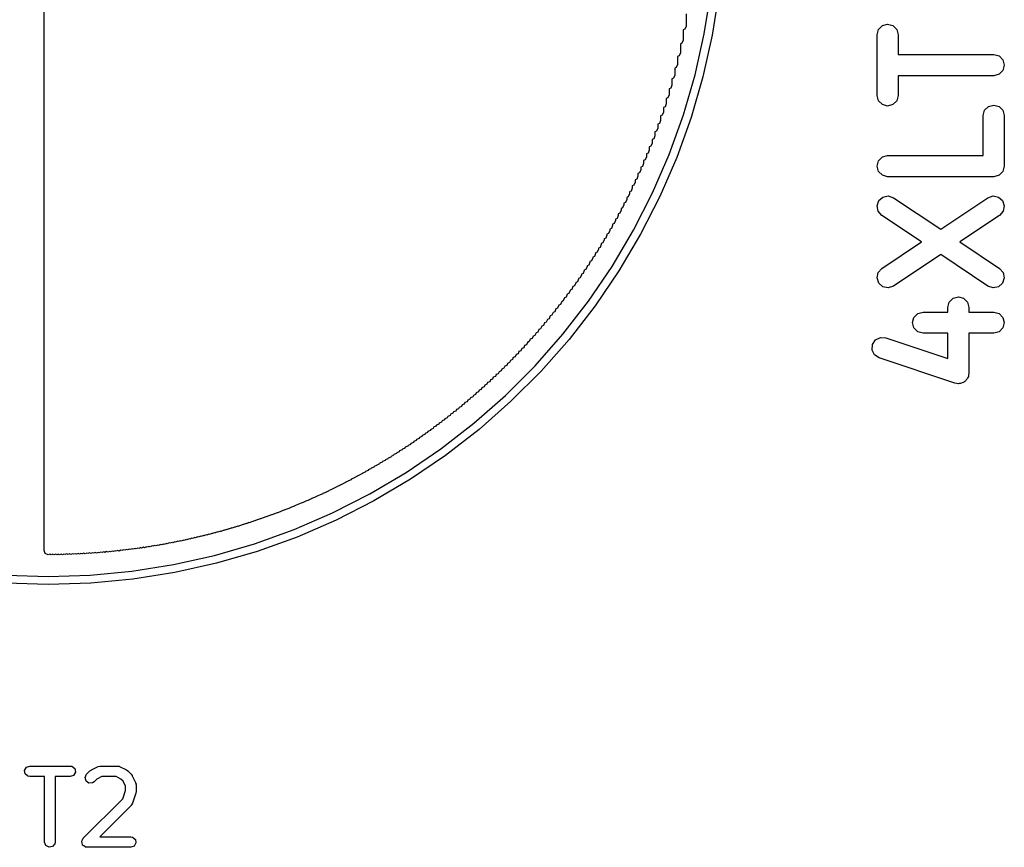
# Model space of a CAD drawing. Extents: x 0.03 to 2.37, y -0.23 to 1.87.
# Tile 11 of 13: x 1.64 to 2.19, y 0.91 to 1.38. Entities that reach past the tile are written whole.
import ezdxf

# ---------------------------------------------------------------- set-up
doc = ezdxf.new("R2010")
doc.units = 0
doc.header["$MEASUREMENT"] = 0
doc.layers.add('BLACK', color=7, linetype='CONTINUOUS')

msp = doc.modelspace()

# ---------------------------------------------------------------- linework, layer by layer
at = {"layer": 'BLACK', "linetype": 'CONTINUOUS'}
for p, q in [((1.65039, 1.07949), (1.65039, 1.79453)), ((2.01801, 1.36733), (2.02167, 1.3904)), ((2.02617, 1.38984), (2.02247, 1.36648)), ((2.00787, 1.37848), (2.00787, 1.37161)), ((2.00787, 1.37161), (2.00718, 1.36994)), ((2.11501, 1.36969), (2.11717, 1.37185)), ((2.11717, 1.37185), (2.12012, 1.37264)), ((2.12012, 1.37264), (2.12307, 1.37185)), ((2.12307, 1.37185), (2.12524, 1.36969)), ((2.00718, 1.36994), (2.0063, 1.36958)), ((2.0063, 1.36958), (2.0063, 1.36378)), ((2.01292, 1.34453), (2.01801, 1.36733)), ((2.02247, 1.36648), (2.01731, 1.34341)), ((2.11422, 1.36674), (2.11501, 1.36969)), ((2.11422, 1.33299), (2.11422, 1.36674)), ((2.12524, 1.36969), (2.12603, 1.36674)), ((2.12603, 1.36674), (2.12603, 1.35577)), ((2.00561, 1.36211), (2.00472, 1.36174)), ((2.00472, 1.36174), (2.00472, 1.35673)), ((2.0063, 1.36378), (2.00561, 1.36211)), ((2.00403, 1.35506), (2.00315, 1.3547)), ((2.00315, 1.3547), (2.00315, 1.35028)), ((2.00472, 1.35673), (2.00403, 1.35506)), ((2.12603, 1.35577), (2.17918, 1.35577)), ((2.17918, 1.35577), (2.18213, 1.35498)), ((2.18213, 1.35498), (2.18429, 1.35282)), ((2.00315, 1.35028), (2.00246, 1.34861)), ((2.18429, 1.35282), (2.18508, 1.34987)), ((2.18508, 1.34987), (2.18429, 1.34691)), ((2.00157, 1.34429), (2.00088, 1.34262)), ((2.00246, 1.34861), (2.00157, 1.34824)), ((2.00157, 1.34824), (2.00157, 1.34429)), ((2.0064, 1.3221), (2.01292, 1.34453)), ((2.01731, 1.34341), (2.01071, 1.3207)), ((2.17918, 1.34396), (2.12603, 1.34396)), ((2.12603, 1.34396), (2.12603, 1.33299)), ((2.18213, 1.34475), (2.17918, 1.34396)), ((2.18429, 1.34691), (2.18213, 1.34475)), ((2, 1.33866), (1.99931, 1.33699)), ((2.00088, 1.34262), (2, 1.34226)), ((2, 1.34226), (2, 1.33866)), ((1.99843, 1.33339), (1.99773, 1.33172)), ((1.99931, 1.33699), (1.99843, 1.33663)), ((1.99843, 1.33663), (1.99843, 1.33339)), ((2.11501, 1.33004), (2.11422, 1.33299)), ((2.12603, 1.33299), (2.12524, 1.33004)), ((1.99685, 1.32839), (1.99616, 1.32672)), ((1.99773, 1.33172), (1.99685, 1.33135)), ((1.99685, 1.33135), (1.99685, 1.32839)), ((2.11717, 1.32788), (2.11501, 1.33004)), ((2.12012, 1.32709), (2.11717, 1.32788)), ((2.12307, 1.32788), (2.12012, 1.32709)), ((2.12524, 1.33004), (2.12307, 1.32788)), ((2.17406, 1.3247), (2.17622, 1.32686)), ((2.17622, 1.32686), (2.17918, 1.32765)), ((2.17918, 1.32765), (2.18213, 1.32686)), ((2.18213, 1.32686), (2.18429, 1.3247)), ((1.99458, 1.32195), (1.9937, 1.32159)), ((1.9937, 1.32159), (1.9937, 1.31906)), ((1.99528, 1.32362), (1.99458, 1.32195)), ((1.99616, 1.32672), (1.99528, 1.32635)), ((1.99528, 1.32635), (1.99528, 1.32362)), ((1.99849, 1.30012), (2.0064, 1.3221)), ((2.17327, 1.32174), (2.17406, 1.3247)), ((2.17327, 1.29953), (2.17327, 1.32174)), ((2.18429, 1.3247), (2.18508, 1.32174)), ((2.18508, 1.32174), (2.18508, 1.29362)), ((1.99301, 1.31738), (1.99213, 1.31702)), ((1.99213, 1.31702), (1.99213, 1.31469)), ((1.9937, 1.31906), (1.99301, 1.31738)), ((2.01071, 1.3207), (2.0027, 1.29845)), ((1.99055, 1.31047), (1.98986, 1.3088)), ((1.99143, 1.31301), (1.99055, 1.31265)), ((1.99055, 1.31265), (1.99055, 1.31047)), ((1.99213, 1.31469), (1.99143, 1.31301)), ((1.98898, 1.30642), (1.98828, 1.30475)), ((1.98986, 1.3088), (1.98898, 1.30844)), ((1.98898, 1.30844), (1.98898, 1.30642)), ((1.98671, 1.30085), (1.98583, 1.30048)), ((1.98583, 1.30048), (1.98583, 1.29874)), ((1.9874, 1.30252), (1.98671, 1.30085)), ((1.98828, 1.30475), (1.9874, 1.30438)), ((1.9874, 1.30438), (1.9874, 1.30252)), ((1.98921, 1.27868), (1.99849, 1.30012)), ((2.11717, 1.29874), (2.12012, 1.29953)), ((2.12012, 1.29953), (2.17327, 1.29953)), ((1.98425, 1.29508), (1.98356, 1.29341)), ((1.98513, 1.29707), (1.98425, 1.2967)), ((1.98425, 1.2967), (1.98425, 1.29508)), ((1.98583, 1.29874), (1.98513, 1.29707)), ((2.0027, 1.29845), (1.99331, 1.27675)), ((2.11422, 1.29362), (2.11501, 1.29657)), ((2.11501, 1.29657), (2.11717, 1.29874)), ((1.98199, 1.28983), (1.9811, 1.28946)), ((1.9811, 1.28946), (1.9811, 1.28803)), ((1.98268, 1.2915), (1.98199, 1.28983)), ((1.98356, 1.29341), (1.98268, 1.29304)), ((1.98268, 1.29304), (1.98268, 1.2915)), ((2.11501, 1.29067), (2.11422, 1.29362)), ((2.11717, 1.28851), (2.11501, 1.29067)), ((2.12012, 1.28772), (2.11717, 1.28851)), ((2.18213, 1.28851), (2.17918, 1.28772)), ((2.18429, 1.29067), (2.18213, 1.28851)), ((2.18508, 1.29362), (2.18429, 1.29067)), ((1.97884, 1.28301), (1.97795, 1.28265)), ((1.97953, 1.28469), (1.97884, 1.28301)), ((1.98041, 1.28636), (1.97953, 1.286)), ((1.97953, 1.286), (1.97953, 1.28469)), ((1.9811, 1.28803), (1.98041, 1.28636)), ((2.17918, 1.28772), (2.12012, 1.28772)), ((1.97642, 1.27823), (1.97573, 1.27656)), ((1.97726, 1.27975), (1.97642, 1.2794)), ((1.97642, 1.2794), (1.97642, 1.27823)), ((1.97795, 1.28142), (1.97726, 1.27975)), ((1.97795, 1.28265), (1.97795, 1.28142)), ((1.97861, 1.25787), (1.98921, 1.27868)), ((1.97327, 1.27205), (1.97258, 1.27038)), ((1.97415, 1.27341), (1.97327, 1.27304)), ((1.97327, 1.27304), (1.97327, 1.27205)), ((1.97484, 1.27508), (1.97415, 1.27341)), ((1.97573, 1.27656), (1.97484, 1.27619)), ((1.97484, 1.27619), (1.97484, 1.27508)), ((1.99331, 1.27675), (1.98258, 1.25569)), ((2.11423, 1.2715), (2.11521, 1.2744)), ((2.11521, 1.2744), (2.1175, 1.27642)), ((2.1175, 1.27642), (2.1205, 1.27702)), ((2.1205, 1.27702), (2.1234, 1.27604)), ((2.1234, 1.27604), (2.14965, 1.25854)), ((2.14965, 1.25854), (2.1759, 1.27604)), ((2.1759, 1.27604), (2.1788, 1.27702)), ((2.1788, 1.27702), (2.18179, 1.27642)), ((2.18179, 1.27642), (2.18409, 1.2744)), ((2.18409, 1.2744), (2.18507, 1.2715)), ((1.971, 1.26742), (1.97012, 1.26706)), ((1.97012, 1.26706), (1.97012, 1.26618)), ((1.97169, 1.26909), (1.971, 1.26742)), ((1.97258, 1.27038), (1.97169, 1.27001)), ((1.97169, 1.27001), (1.97169, 1.26909)), ((2.11483, 1.26851), (2.11423, 1.2715)), ((2.11685, 1.26621), (2.11483, 1.26851)), ((2.18447, 1.26851), (2.18245, 1.26621)), ((2.18507, 1.2715), (2.18447, 1.26851)), ((1.96785, 1.26164), (1.96697, 1.26127)), ((1.96697, 1.26127), (1.96697, 1.26055)), ((1.96854, 1.26331), (1.96785, 1.26164)), ((1.96943, 1.26451), (1.96854, 1.26415)), ((1.96854, 1.26415), (1.96854, 1.26331)), ((1.97012, 1.26618), (1.96943, 1.26451)), ((2.139, 1.25144), (2.11685, 1.26621)), ((2.18245, 1.26621), (2.16029, 1.25144)), ((1.9647, 1.25612), (1.96382, 1.25576)), ((1.96382, 1.25576), (1.96382, 1.25512)), ((1.96539, 1.2578), (1.9647, 1.25612)), ((1.96628, 1.25888), (1.96539, 1.25852)), ((1.96539, 1.25852), (1.96539, 1.2578)), ((1.96697, 1.26055), (1.96628, 1.25888)), ((1.96671, 1.23776), (1.97861, 1.25787)), ((1.98258, 1.25569), (1.97054, 1.23533)), ((1.96155, 1.25085), (1.96067, 1.25048)), ((1.96067, 1.25048), (1.96067, 1.24992)), ((1.96224, 1.25252), (1.96155, 1.25085)), ((1.96313, 1.25345), (1.96224, 1.25308)), ((1.96224, 1.25308), (1.96224, 1.25252)), ((1.96382, 1.25512), (1.96313, 1.25345)), ((2.11685, 1.23667), (2.139, 1.25144)), ((2.16029, 1.25144), (2.18245, 1.23667)), ((1.95752, 1.24492), (1.95683, 1.24325)), ((1.9584, 1.24573), (1.95752, 1.24537)), ((1.95752, 1.24537), (1.95752, 1.24492)), ((1.95909, 1.2474), (1.9584, 1.24573)), ((1.95998, 1.24825), (1.95909, 1.24789)), ((1.95909, 1.24789), (1.95909, 1.2474)), ((1.96067, 1.24992), (1.95998, 1.24825)), ((1.95437, 1.24008), (1.95368, 1.23841)), ((1.95525, 1.24081), (1.95437, 1.24044)), ((1.95437, 1.24044), (1.95437, 1.24008)), ((1.95594, 1.24248), (1.95525, 1.24081)), ((1.95683, 1.24325), (1.95594, 1.24289)), ((1.95594, 1.24289), (1.95594, 1.24248)), ((2.14965, 1.24434), (2.1234, 1.22684)), ((2.1759, 1.22684), (2.14965, 1.24434)), ((1.95053, 1.23376), (1.94965, 1.2334)), ((1.95122, 1.23543), (1.95053, 1.23376)), ((1.9521, 1.23605), (1.95122, 1.23568)), ((1.95122, 1.23568), (1.95122, 1.23543)), ((1.9528, 1.23772), (1.9521, 1.23605)), ((1.95368, 1.23841), (1.9528, 1.23804)), ((1.9528, 1.23804), (1.9528, 1.23772)), ((1.95358, 1.21844), (1.96671, 1.23776)), ((1.97054, 1.23533), (1.95725, 1.21578)), ((2.11423, 1.23137), (2.11483, 1.23437)), ((2.11483, 1.23437), (2.11685, 1.23667)), ((2.18245, 1.23667), (2.18447, 1.23437)), ((2.18447, 1.23437), (2.18507, 1.23137)), ((1.9465, 1.2287), (1.9458, 1.22703)), ((1.94738, 1.22924), (1.9465, 1.22887)), ((1.9465, 1.22887), (1.9465, 1.2287)), ((1.94807, 1.23091), (1.94738, 1.22924)), ((1.94895, 1.23148), (1.94807, 1.23111)), ((1.94807, 1.23111), (1.94807, 1.23091)), ((1.94965, 1.23315), (1.94895, 1.23148)), ((1.94965, 1.2334), (1.94965, 1.23315)), ((2.11521, 1.22848), (2.11423, 1.23137)), ((2.1175, 1.22646), (2.11521, 1.22848)), ((2.18409, 1.22848), (2.18179, 1.22646)), ((2.18507, 1.23137), (2.18409, 1.22848)), ((1.94265, 1.22274), (1.94177, 1.22237)), ((1.94335, 1.22441), (1.94265, 1.22274)), ((1.94423, 1.22487), (1.94335, 1.2245)), ((1.94335, 1.2245), (1.94335, 1.22441)), ((1.94492, 1.22654), (1.94423, 1.22487)), ((1.9458, 1.22703), (1.94492, 1.22666)), ((1.94492, 1.22666), (1.94492, 1.22654)), ((2.1205, 1.22586), (2.1175, 1.22646)), ((2.1234, 1.22684), (2.1205, 1.22586)), ((2.1788, 1.22586), (2.1759, 1.22684)), ((2.18179, 1.22646), (2.1788, 1.22586)), ((1.93862, 1.21819), (1.93793, 1.21652)), ((1.9395, 1.21857), (1.93862, 1.2182)), ((1.93862, 1.2182), (1.93862, 1.21819)), ((1.93927, 1.19999), (1.95358, 1.21844)), ((1.9402, 1.22024), (1.9395, 1.21857)), ((1.94108, 1.22061), (1.9402, 1.22025)), ((1.9402, 1.22025), (1.9402, 1.22024)), ((1.94177, 1.22228), (1.94108, 1.22061)), ((1.94177, 1.22237), (1.94177, 1.22228)), ((2.15359, 1.21488), (2.15438, 1.21783)), ((2.15438, 1.21783), (2.15654, 1.22)), ((2.15654, 1.22), (2.15949, 1.22079)), ((2.15949, 1.22079), (2.16244, 1.22)), ((2.16244, 1.22), (2.16461, 1.21783)), ((2.16461, 1.21783), (2.1654, 1.21488)), ((1.93384, 1.21212), (1.93321, 1.21057)), ((1.93478, 1.2125), (1.93384, 1.21212)), ((1.93546, 1.21414), (1.93478, 1.2125)), ((1.93636, 1.21451), (1.93546, 1.21414)), ((1.93703, 1.21615), (1.93636, 1.21451)), ((1.93793, 1.21652), (1.93703, 1.21615)), ((1.95725, 1.21578), (1.94276, 1.1971)), ((2.13685, 1.21156), (2.13981, 1.21235)), ((2.13981, 1.21235), (2.15359, 1.21235)), ((2.15359, 1.21235), (2.15359, 1.21488)), ((2.1654, 1.21488), (2.1654, 1.21235)), ((2.1654, 1.21235), (2.17918, 1.21235)), ((2.17918, 1.21235), (2.18213, 1.21156)), ((1.9291, 1.20636), (1.92848, 1.20487)), ((1.93006, 1.20675), (1.9291, 1.20636)), ((1.93067, 1.20825), (1.93006, 1.20675)), ((1.93163, 1.20864), (1.93067, 1.20825)), ((1.93227, 1.21019), (1.93163, 1.20864)), ((1.93321, 1.21057), (1.93227, 1.21019)), ((2.1339, 1.20645), (2.13469, 1.2094)), ((2.13469, 1.20349), (2.1339, 1.20645)), ((2.13469, 1.2094), (2.13685, 1.21156)), ((2.18213, 1.21156), (2.18429, 1.2094)), ((2.18429, 1.2094), (2.18508, 1.20645)), ((2.18508, 1.20645), (2.18429, 1.20349)), ((1.92434, 1.20079), (1.92376, 1.19939)), ((1.92533, 1.2012), (1.92434, 1.20079)), ((1.92591, 1.2026), (1.92533, 1.2012)), ((1.92691, 1.20301), (1.92591, 1.2026)), ((1.92751, 1.20446), (1.92691, 1.20301)), ((1.92848, 1.20487), (1.92751, 1.20446)), ((2.13685, 1.20133), (2.13469, 1.20349)), ((2.13981, 1.20054), (2.13685, 1.20133)), ((2.18213, 1.20133), (2.17918, 1.20054)), ((2.18429, 1.20349), (2.18213, 1.20133)), ((1.91957, 1.19546), (1.91903, 1.19416)), ((1.92061, 1.19589), (1.91957, 1.19546)), ((1.92115, 1.19719), (1.92061, 1.19589)), ((1.92218, 1.19762), (1.92115, 1.19719)), ((1.92274, 1.19897), (1.92218, 1.19762)), ((1.92376, 1.19939), (1.92274, 1.19897)), ((1.92382, 1.18246), (1.93927, 1.19999)), ((1.94276, 1.1971), (1.92712, 1.17936)), ((2.11171, 1.19425), (2.11339, 1.1968)), ((2.11339, 1.1968), (2.11612, 1.19817)), ((2.11612, 1.19817), (2.11918, 1.19799)), ((2.11918, 1.19799), (2.15359, 1.18652)), ((2.15359, 1.20054), (2.13981, 1.20054)), ((2.15359, 1.18652), (2.15359, 1.20054)), ((2.17918, 1.20054), (2.1654, 1.20054)), ((2.1654, 1.20054), (2.1654, 1.17832)), ((1.91481, 1.19033), (1.91431, 1.18912)), ((1.91588, 1.19077), (1.91481, 1.19033)), ((1.91638, 1.19198), (1.91588, 1.19077)), ((1.91746, 1.19242), (1.91638, 1.19198)), ((1.918, 1.19373), (1.91746, 1.19242)), ((1.91903, 1.19416), (1.918, 1.19373)), ((2.11152, 1.1912), (2.11171, 1.19425)), ((2.11289, 1.18847), (2.11152, 1.1912)), ((1.90958, 1.18424), (1.90847, 1.18377)), ((1.91006, 1.1854), (1.90958, 1.18424)), ((1.91116, 1.18585), (1.91006, 1.1854)), ((1.91164, 1.18701), (1.91116, 1.18585)), ((1.91273, 1.18746), (1.91164, 1.18701)), ((1.91323, 1.18867), (1.91273, 1.18746)), ((1.91431, 1.18912), (1.91323, 1.18867)), ((2.11544, 1.18678), (2.11289, 1.18847)), ((2.15762, 1.17272), (2.11544, 1.18678)), ((1.90373, 1.17908), (1.90328, 1.17801)), ((1.90486, 1.17955), (1.90373, 1.17908)), ((1.9053, 1.18062), (1.90486, 1.17955)), ((1.90643, 1.18109), (1.9053, 1.18062)), ((1.9069, 1.1822), (1.90643, 1.18109)), ((1.90801, 1.18266), (1.9069, 1.1822)), ((1.9073, 1.16594), (1.92382, 1.18246)), ((1.90847, 1.18377), (1.90801, 1.18266)), ((1.92712, 1.17936), (1.9104, 1.16264)), ((1.89856, 1.17357), (1.89739, 1.17308)), ((1.89896, 1.17454), (1.89856, 1.17357)), ((1.90013, 1.17502), (1.89896, 1.17454)), ((1.90056, 1.17604), (1.90013, 1.17502)), ((1.90171, 1.17652), (1.90056, 1.17604)), ((1.90213, 1.17754), (1.90171, 1.17652)), ((1.90328, 1.17801), (1.90213, 1.17754)), ((2.16287, 1.17364), (2.16244, 1.17321)), ((2.16341, 1.17391), (2.16287, 1.17364)), ((2.16393, 1.1747), (2.16341, 1.17391)), ((2.16461, 1.17537), (2.16393, 1.1747)), ((2.16476, 1.17595), (2.16461, 1.17537)), ((2.16509, 1.17646), (2.16476, 1.17595)), ((2.16515, 1.17741), (2.16509, 1.17646)), ((2.1654, 1.17832), (2.16515, 1.17741)), ((1.89226, 1.16786), (1.89105, 1.16736)), ((1.89264, 1.16878), (1.89226, 1.16786)), ((1.89384, 1.16927), (1.89264, 1.16878)), ((1.89422, 1.1702), (1.89384, 1.16927)), ((1.89541, 1.17069), (1.89422, 1.1702)), ((1.89579, 1.17162), (1.89541, 1.17069)), ((1.89699, 1.17211), (1.89579, 1.17162)), ((1.89739, 1.17308), (1.89699, 1.17211)), ((2.15857, 1.17266), (2.15762, 1.17272)), ((2.15949, 1.17242), (2.15857, 1.17266)), ((2.16007, 1.17257), (2.15949, 1.17242)), ((2.16067, 1.17254), (2.16007, 1.17257)), ((2.16153, 1.17296), (2.16067, 1.17254)), ((2.16244, 1.17321), (2.16153, 1.17296)), ((1.88596, 1.16242), (1.88471, 1.16191)), ((1.8863, 1.16325), (1.88596, 1.16242)), ((1.88754, 1.16376), (1.8863, 1.16325)), ((1.88788, 1.16459), (1.88754, 1.16376)), ((1.88911, 1.1651), (1.88788, 1.16459)), ((1.88947, 1.16598), (1.88911, 1.1651)), ((1.89069, 1.16648), (1.88947, 1.16598)), ((1.88978, 1.1505), (1.9073, 1.16594)), ((1.89105, 1.16736), (1.89069, 1.16648)), ((1.9104, 1.16264), (1.89267, 1.147)), ((1.87966, 1.15723), (1.87839, 1.1567)), ((1.87999, 1.15801), (1.87966, 1.15723)), ((1.88124, 1.15853), (1.87999, 1.15801)), ((1.88154, 1.15926), (1.88124, 1.15853)), ((1.88281, 1.15979), (1.88154, 1.15926)), ((1.88316, 1.16061), (1.88281, 1.15979)), ((1.88439, 1.16112), (1.88316, 1.16061)), ((1.88471, 1.16191), (1.88439, 1.16112)), ((1.87205, 1.15172), (1.87179, 1.15109)), ((1.87336, 1.15227), (1.87205, 1.15172)), ((1.87365, 1.15295), (1.87336, 1.15227)), ((1.87494, 1.15349), (1.87365, 1.15295)), ((1.87524, 1.15422), (1.87494, 1.15349)), ((1.87651, 1.15475), (1.87524, 1.15422)), ((1.8768, 1.15543), (1.87651, 1.15475)), ((1.87809, 1.15597), (1.8768, 1.15543)), ((1.87839, 1.1567), (1.87809, 1.15597)), ((1.86416, 1.14585), (1.86391, 1.14526)), ((1.86549, 1.1464), (1.86416, 1.14585)), ((1.86573, 1.14699), (1.86549, 1.1464)), ((1.86706, 1.14754), (1.86573, 1.14699)), ((1.86733, 1.14818), (1.86706, 1.14754)), ((1.86864, 1.14872), (1.86733, 1.14818)), ((1.8689, 1.14936), (1.86864, 1.14872)), ((1.87021, 1.1499), (1.8689, 1.14936)), ((1.87048, 1.15054), (1.87021, 1.1499)), ((1.87179, 1.15109), (1.87048, 1.15054)), ((1.87132, 1.13618), (1.88978, 1.1505)), ((1.89267, 1.147), (1.87399, 1.13251)), ((1.85762, 1.14085), (1.85627, 1.14029)), ((1.85782, 1.14135), (1.85762, 1.14085)), ((1.85919, 1.14191), (1.85782, 1.14135)), ((1.85942, 1.14246), (1.85919, 1.14191)), ((1.86076, 1.14301), (1.85942, 1.14246)), ((1.86099, 1.14356), (1.86076, 1.14301)), ((1.86234, 1.14412), (1.86099, 1.14356)), ((1.86258, 1.14471), (1.86234, 1.14412)), ((1.86391, 1.14526), (1.86258, 1.14471)), ((1.84835, 1.135), (1.84817, 1.13455)), ((1.84974, 1.13557), (1.84835, 1.135)), ((1.84993, 1.13602), (1.84974, 1.13557)), ((1.85132, 1.1366), (1.84993, 1.13602)), ((1.85152, 1.13709), (1.85132, 1.1366)), ((1.85289, 1.13766), (1.85152, 1.13709)), ((1.852, 1.12305), (1.87132, 1.13618)), ((1.85308, 1.13811), (1.85289, 1.13766)), ((1.85447, 1.13868), (1.85308, 1.13811)), ((1.85467, 1.13918), (1.85447, 1.13868)), ((1.85604, 1.13975), (1.85467, 1.13918)), ((1.85627, 1.14029), (1.85604, 1.13975)), ((1.84029, 1.12967), (1.83886, 1.12908)), ((1.84044, 1.13002), (1.84029, 1.12967)), ((1.84187, 1.13061), (1.84044, 1.13002)), ((1.84203, 1.13101), (1.84187, 1.13061)), ((1.84344, 1.1316), (1.84203, 1.13101)), ((1.84361, 1.132), (1.84344, 1.1316)), ((1.84502, 1.13258), (1.84361, 1.132)), ((1.84518, 1.13298), (1.84502, 1.13258)), ((1.84659, 1.13357), (1.84518, 1.13298)), ((1.84676, 1.13397), (1.84659, 1.13357)), ((1.84817, 1.13455), (1.84676, 1.13397)), ((1.87399, 1.13251), (1.85443, 1.11922)), ((1.83084, 1.12416), (1.8294, 1.12356)), ((1.83095, 1.12441), (1.83084, 1.12416)), ((1.83242, 1.12502), (1.83095, 1.12441)), ((1.83254, 1.12533), (1.83242, 1.12502)), ((1.83399, 1.12593), (1.83254, 1.12533)), ((1.83414, 1.12628), (1.83399, 1.12593)), ((1.83557, 1.12687), (1.83414, 1.12628)), ((1.83569, 1.12718), (1.83557, 1.12687)), ((1.83714, 1.12778), (1.83569, 1.12718)), ((1.83729, 1.12813), (1.83714, 1.12778)), ((1.83872, 1.12872), (1.83729, 1.12813)), ((1.83886, 1.12908), (1.83872, 1.12872)), ((1.82139, 1.119), (1.81991, 1.11838)), ((1.82148, 1.11921), (1.82139, 1.119)), ((1.82297, 1.11983), (1.82148, 1.11921)), ((1.82308, 1.12008), (1.82297, 1.11983)), ((1.82454, 1.12069), (1.82308, 1.12008)), ((1.82463, 1.1209), (1.82454, 1.12069)), ((1.82612, 1.12152), (1.82463, 1.1209)), ((1.82623, 1.12178), (1.82612, 1.12152)), ((1.82769, 1.12238), (1.82623, 1.12178)), ((1.8278, 1.12264), (1.82769, 1.12238)), ((1.82927, 1.12325), (1.8278, 1.12264)), ((1.8294, 1.12356), (1.82927, 1.12325)), ((1.83189, 1.11116), (1.852, 1.12305)), ((1.85443, 1.11922), (1.83408, 1.10719)), ((1.81037, 1.11345), (1.80884, 1.11282)), ((1.81044, 1.11361), (1.81037, 1.11345)), ((1.81195, 1.11424), (1.81044, 1.11361)), ((1.81199, 1.11435), (1.81195, 1.11424)), ((1.81352, 1.11498), (1.81199, 1.11435)), ((1.81359, 1.11515), (1.81352, 1.11498)), ((1.8151, 1.11577), (1.81359, 1.11515)), ((1.81516, 1.11593), (1.8151, 1.11577)), ((1.81667, 1.11656), (1.81516, 1.11593)), ((1.81676, 1.11677), (1.81667, 1.11656)), ((1.81825, 1.11738), (1.81676, 1.11677)), ((1.81831, 1.11755), (1.81825, 1.11738)), ((1.81982, 1.11817), (1.81831, 1.11755)), ((1.81991, 1.11838), (1.81982, 1.11817)), ((1.79777, 1.10766), (1.79621, 1.10701)), ((1.7978, 1.10773), (1.79777, 1.10766)), ((1.79935, 1.10837), (1.7978, 1.10773)), ((1.79938, 1.10844), (1.79935, 1.10837)), ((1.80092, 1.10908), (1.79938, 1.10844)), ((1.80095, 1.10915), (1.80092, 1.10908)), ((1.8025, 1.10979), (1.80095, 1.10915)), ((1.80253, 1.10985), (1.8025, 1.10979)), ((1.80407, 1.1105), (1.80253, 1.10985)), ((1.8041, 1.11056), (1.80407, 1.1105)), ((1.80565, 1.1112), (1.8041, 1.11056)), ((1.80569, 1.11132), (1.80565, 1.1112)), ((1.80722, 1.11195), (1.80569, 1.11132)), ((1.80727, 1.11207), (1.80722, 1.11195)), ((1.8088, 1.1127), (1.80727, 1.11207)), ((1.80884, 1.11282), (1.8088, 1.1127)), ((1.81108, 1.10055), (1.83189, 1.11116)), ((1.78505, 1.10241), (1.7835, 1.10177)), ((1.78508, 1.1024), (1.78505, 1.10241)), ((1.78663, 1.10304), (1.78508, 1.1024)), ((1.78665, 1.10303), (1.78663, 1.10304)), ((1.7882, 1.10367), (1.78665, 1.10303)), ((1.78823, 1.10366), (1.7882, 1.10367)), ((1.7899, 1.10435), (1.78823, 1.10366)), ((1.78991, 1.10437), (1.7899, 1.10435)), ((1.79135, 1.10497), (1.78991, 1.10437)), ((1.79138, 1.10496), (1.79135, 1.10497)), ((1.79305, 1.10565), (1.79138, 1.10496)), ((1.79306, 1.10567), (1.79305, 1.10565)), ((1.79462, 1.10632), (1.79306, 1.10567)), ((1.79463, 1.10634), (1.79462, 1.10632)), ((1.7962, 1.10699), (1.79463, 1.10634)), ((1.79621, 1.10701), (1.7962, 1.10699)), ((1.83408, 1.10719), (1.81301, 1.09645)), ((1.76916, 1.09665), (1.76776, 1.09606)), ((1.76933, 1.09657), (1.76916, 1.09665)), ((1.77078, 1.09718), (1.76933, 1.09657)), ((1.77091, 1.09713), (1.77078, 1.09718)), ((1.77236, 1.09773), (1.77091, 1.09713)), ((1.77248, 1.09768), (1.77236, 1.09773)), ((1.77393, 1.09828), (1.77248, 1.09768)), ((1.77406, 1.09823), (1.77393, 1.09828)), ((1.77556, 1.09885), (1.77406, 1.09823)), ((1.77563, 1.09882), (1.77556, 1.09885)), ((1.77708, 1.09942), (1.77563, 1.09882)), ((1.7772, 1.09937), (1.77708, 1.09942)), ((1.7787, 1.09999), (1.7772, 1.09937)), ((1.77878, 1.09996), (1.7787, 1.09999)), ((1.78028, 1.10058), (1.77878, 1.09996)), ((1.78035, 1.10055), (1.78028, 1.10058)), ((1.7819, 1.10119), (1.78035, 1.10055)), ((1.78193, 1.10118), (1.7819, 1.10119)), ((1.78343, 1.1018), (1.78193, 1.10118)), ((1.7835, 1.10177), (1.78343, 1.1018)), ((1.78964, 1.09128), (1.81108, 1.10055)), ((1.75179, 1.09123), (1.75043, 1.09067)), ((1.75201, 1.09114), (1.75179, 1.09123)), ((1.75332, 1.09168), (1.75201, 1.09114)), ((1.75358, 1.09157), (1.75332, 1.09168)), ((1.75494, 1.09214), (1.75358, 1.09157)), ((1.75516, 1.09205), (1.75494, 1.09214)), ((1.75652, 1.09261), (1.75516, 1.09205)), ((1.75673, 1.09252), (1.75652, 1.09261)), ((1.75809, 1.09308), (1.75673, 1.09252)), ((1.75831, 1.09299), (1.75809, 1.09308)), ((1.75971, 1.09357), (1.75831, 1.09299)), ((1.75988, 1.0935), (1.75971, 1.09357)), ((1.76124, 1.09407), (1.75988, 1.0935)), ((1.76146, 1.09398), (1.76124, 1.09407)), ((1.76286, 1.09456), (1.76146, 1.09398)), ((1.76303, 1.09449), (1.76286, 1.09456)), ((1.76444, 1.09507), (1.76303, 1.09449)), ((1.76461, 1.095), (1.76444, 1.09507)), ((1.76601, 1.09558), (1.76461, 1.095)), ((1.76618, 1.09551), (1.76601, 1.09558)), ((1.76763, 1.09611), (1.76618, 1.09551)), ((1.76776, 1.09606), (1.76763, 1.09611)), ((1.76766, 1.08336), (1.78964, 1.09128)), ((1.81301, 1.09645), (1.79131, 1.08706)), ((1.7296, 1.0857), (1.72839, 1.0852)), ((1.72996, 1.08555), (1.7296, 1.0857)), ((1.73118, 1.08605), (1.72996, 1.08555)), ((1.73154, 1.08591), (1.73118, 1.08605)), ((1.73275, 1.08641), (1.73154, 1.08591)), ((1.73311, 1.08626), (1.73275, 1.08641)), ((1.73433, 1.08676), (1.73311, 1.08626)), ((1.73469, 1.08661), (1.73433, 1.08676)), ((1.7359, 1.08712), (1.73469, 1.08661)), ((1.73626, 1.08697), (1.7359, 1.08712)), ((1.73752, 1.08749), (1.73626, 1.08697)), ((1.73783, 1.08736), (1.73752, 1.08749)), ((1.7391, 1.08789), (1.73783, 1.08736)), ((1.73941, 1.08776), (1.7391, 1.08789)), ((1.74067, 1.08828), (1.73941, 1.08776)), ((1.74098, 1.08815), (1.74067, 1.08828)), ((1.74225, 1.08867), (1.74098, 1.08815)), ((1.74256, 1.08854), (1.74225, 1.08867)), ((1.74387, 1.08909), (1.74256, 1.08854)), ((1.74413, 1.08898), (1.74387, 1.08909)), ((1.7454, 1.0895), (1.74413, 1.08898)), ((1.74571, 1.08937), (1.7454, 1.0895)), ((1.74702, 1.08991), (1.74571, 1.08937)), ((1.74728, 1.0898), (1.74702, 1.08991)), ((1.74859, 1.09035), (1.74728, 1.0898)), ((1.74886, 1.09024), (1.74859, 1.09035)), ((1.75017, 1.09078), (1.74886, 1.09024)), ((1.75043, 1.09067), (1.75017, 1.09078)), ((1.79131, 1.08706), (1.76906, 1.07905)), ((1.69634, 1.08011), (1.69531, 1.07969)), ((1.69689, 1.07988), (1.69634, 1.08011)), ((1.69791, 1.08031), (1.69689, 1.07988)), ((1.69846, 1.08008), (1.69791, 1.08031)), ((1.69949, 1.0805), (1.69846, 1.08008)), ((1.70004, 1.08028), (1.69949, 1.0805)), ((1.70106, 1.0807), (1.70004, 1.08028)), ((1.70161, 1.08047), (1.70106, 1.0807)), ((1.70269, 1.08092), (1.70161, 1.08047)), ((1.70319, 1.08071), (1.70269, 1.08092)), ((1.70426, 1.08115), (1.70319, 1.08071)), ((1.70476, 1.08094), (1.70426, 1.08115)), ((1.70579, 1.08137), (1.70476, 1.08094)), ((1.70634, 1.08114), (1.70579, 1.08137)), ((1.70746, 1.08161), (1.70634, 1.08114)), ((1.70791, 1.08142), (1.70746, 1.08161)), ((1.70899, 1.08186), (1.70791, 1.08142)), ((1.70949, 1.08165), (1.70899, 1.08186)), ((1.71056, 1.0821), (1.70949, 1.08165)), ((1.71106, 1.08189), (1.71056, 1.0821)), ((1.71218, 1.08235), (1.71106, 1.08189)), ((1.71264, 1.08217), (1.71218, 1.08235)), ((1.71376, 1.08263), (1.71264, 1.08217)), ((1.71421, 1.08244), (1.71376, 1.08263)), ((1.71533, 1.0829), (1.71421, 1.08244)), ((1.71579, 1.08272), (1.71533, 1.0829)), ((1.71691, 1.08318), (1.71579, 1.08272)), ((1.71736, 1.08299), (1.71691, 1.08318)), ((1.71853, 1.08348), (1.71736, 1.08299)), ((1.71894, 1.08331), (1.71853, 1.08348)), ((1.72006, 1.08377), (1.71894, 1.08331)), ((1.72051, 1.08358), (1.72006, 1.08377)), ((1.72168, 1.08407), (1.72051, 1.08358)), ((1.72209, 1.0839), (1.72168, 1.08407)), ((1.72325, 1.08438), (1.72209, 1.0839)), ((1.72366, 1.08421), (1.72325, 1.08438)), ((1.72483, 1.0847), (1.72366, 1.08421)), ((1.72524, 1.08453), (1.72483, 1.0847)), ((1.7264, 1.08501), (1.72524, 1.08453)), ((1.72681, 1.08484), (1.7264, 1.08501)), ((1.72803, 1.08535), (1.72681, 1.08484)), ((1.72839, 1.0852), (1.72803, 1.08535)), ((1.74523, 1.07685), (1.76766, 1.08336)), ((1.65109, 1.07782), (1.65039, 1.07949)), ((1.65276, 1.07713), (1.65109, 1.07782)), ((1.65359, 1.07747), (1.65276, 1.07713)), ((1.65433, 1.07717), (1.65359, 1.07747)), ((1.65512, 1.07749), (1.65433, 1.07717)), ((1.65591, 1.07717), (1.65512, 1.07749)), ((1.65669, 1.07749), (1.65591, 1.07717)), ((1.65748, 1.07717), (1.65669, 1.07749)), ((1.65832, 1.07751), (1.65748, 1.07717)), ((1.65906, 1.0772), (1.65832, 1.07751)), ((1.65989, 1.07755), (1.65906, 1.0772)), ((1.66063, 1.07724), (1.65989, 1.07755)), ((1.66146, 1.07759), (1.66063, 1.07724)), ((1.6622, 1.07728), (1.66146, 1.07759)), ((1.66304, 1.07763), (1.6622, 1.07728)), ((1.66378, 1.07732), (1.66304, 1.07763)), ((1.66461, 1.07767), (1.66378, 1.07732)), ((1.66535, 1.07736), (1.66461, 1.07767)), ((1.66624, 1.07773), (1.66535, 1.07736)), ((1.66693, 1.07744), (1.66624, 1.07773)), ((1.66776, 1.07779), (1.66693, 1.07744)), ((1.6685, 1.07748), (1.66776, 1.07779)), ((1.66939, 1.07785), (1.6685, 1.07748)), ((1.67008, 1.07756), (1.66939, 1.07785)), ((1.67096, 1.07792), (1.67008, 1.07756)), ((1.67165, 1.07764), (1.67096, 1.07792)), ((1.67254, 1.078), (1.67165, 1.07764)), ((1.67323, 1.07772), (1.67254, 1.078)), ((1.67416, 1.0781), (1.67323, 1.07772)), ((1.6748, 1.07783), (1.67416, 1.0781)), ((1.67569, 1.0782), (1.6748, 1.07783)), ((1.67638, 1.07791), (1.67569, 1.0782)), ((1.67731, 1.0783), (1.67638, 1.07791)), ((1.67795, 1.07803), (1.67731, 1.0783)), ((1.67888, 1.07842), (1.67795, 1.07803)), ((1.67953, 1.07815), (1.67888, 1.07842)), ((1.68048, 1.07854), (1.67953, 1.07815)), ((1.68114, 1.07827), (1.68048, 1.07854)), ((1.68207, 1.07865), (1.68114, 1.07827)), ((1.68272, 1.07839), (1.68207, 1.07865)), ((1.68369, 1.07879), (1.68272, 1.07839)), ((1.68429, 1.07854), (1.68369, 1.07879)), ((1.68522, 1.07893), (1.68429, 1.07854)), ((1.68587, 1.07866), (1.68522, 1.07893)), ((1.68684, 1.07907), (1.68587, 1.07866)), ((1.68744, 1.07882), (1.68684, 1.07907)), ((1.68842, 1.07922), (1.68744, 1.07882)), ((1.68902, 1.07898), (1.68842, 1.07922)), ((1.68999, 1.07938), (1.68902, 1.07898)), ((1.69059, 1.07913), (1.68999, 1.07938)), ((1.69157, 1.07954), (1.69059, 1.07913)), ((1.69217, 1.07929), (1.69157, 1.07954)), ((1.69319, 1.07972), (1.69217, 1.07929)), ((1.69374, 1.07949), (1.69319, 1.07972)), ((1.69477, 1.07991), (1.69374, 1.07949)), ((1.69531, 1.07969), (1.69477, 1.07991)), ((1.72243, 1.07175), (1.74523, 1.07685)), ((1.76906, 1.07905), (1.74636, 1.07245)), ((1.69936, 1.0681), (1.72243, 1.07175)), ((1.74636, 1.07245), (1.72328, 1.0673)), ((1.62941, 1.0659), (1.65276, 1.06516)), ((1.65276, 1.06516), (1.6761, 1.0659)), ((1.6761, 1.0659), (1.69936, 1.0681)), ((1.69993, 1.0636), (1.67639, 1.06137)), ((1.72328, 1.0673), (1.69993, 1.0636)), ((1.65276, 1.06063), (1.62912, 1.06137)), ((1.67639, 1.06137), (1.65276, 1.06063)), ((1.64055, 0.958861), (1.64244, 0.959552)), ((1.64244, 0.959552), (1.66494, 0.959552)), ((1.66494, 0.959552), (1.66595, 0.959374)), ((1.68049, 0.95924), (1.68148, 0.959533)), ((1.68148, 0.959533), (1.68165, 0.959492)), ((1.68165, 0.959492), (1.68181, 0.959552)), ((1.68181, 0.959552), (1.69119, 0.959552)), ((1.69119, 0.959552), (1.6922, 0.959374)), ((1.63954, 0.957112), (1.64055, 0.958861)), ((1.63989, 0.955123), (1.63954, 0.957112)), ((1.64143, 0.953825), (1.63989, 0.955123)), ((1.66684, 0.954337), (1.66494, 0.953646)), ((1.66595, 0.959374), (1.6675, 0.958076)), ((1.66785, 0.956086), (1.66684, 0.954337)), ((1.6675, 0.958076), (1.66785, 0.956086)), ((1.67325, 0.953107), (1.6741, 0.954938)), ((1.6741, 0.954938), (1.67598, 0.956812)), ((1.67598, 0.956812), (1.6767, 0.957319)), ((1.6767, 0.957319), (1.67674, 0.957365)), ((1.67674, 0.957365), (1.68049, 0.95924)), ((1.6922, 0.959374), (1.69233, 0.95926)), ((1.69233, 0.95926), (1.69251, 0.95924)), ((1.69251, 0.95924), (1.69626, 0.957365)), ((1.69626, 0.957365), (1.69697, 0.95684)), ((1.69697, 0.95684), (1.69703, 0.956812)), ((1.69703, 0.956812), (1.6989, 0.954938)), ((1.6989, 0.954938), (1.69941, 0.954214)), ((1.69941, 0.954214), (1.69945, 0.95417)), ((1.69945, 0.95417), (1.70133, 0.950421)), ((1.64244, 0.953646), (1.64143, 0.953825)), ((1.65074, 0.953646), (1.64244, 0.953646)), ((1.65074, 0.917229), (1.65074, 0.953646)), ((1.66494, 0.953646), (1.65665, 0.953646)), ((1.65665, 0.953646), (1.65665, 0.917229)), ((1.67377, 0.951156), (1.67325, 0.953107)), ((1.67543, 0.949997), (1.67377, 0.951156)), ((1.67744, 0.950174), (1.67543, 0.949997)), ((1.67828, 0.950762), (1.67744, 0.950174)), ((1.67981, 0.952298), (1.67828, 0.950762)), ((1.68251, 0.953646), (1.67981, 0.952298)), ((1.69049, 0.953646), (1.68251, 0.953646)), ((1.69319, 0.952298), (1.69049, 0.953646)), ((1.69439, 0.951101), (1.69319, 0.952298)), ((1.69573, 0.948403), (1.69439, 0.951101)), ((1.70133, 0.950421), (1.70162, 0.949438)), ((1.70162, 0.949438), (1.70158, 0.949266)), ((1.70158, 0.949266), (1.70164, 0.9491)), ((1.70164, 0.9491), (1.70164, 0.945351)), ((1.69423, 0.941321), (1.69573, 0.94583)), ((1.69573, 0.94583), (1.69573, 0.948403)), ((1.70149, 0.944417), (1.69961, 0.938793)), ((1.70164, 0.945351), (1.70149, 0.944481)), ((1.70149, 0.944481), (1.70149, 0.944417)), ((1.67223, 0.919317), (1.69423, 0.941321)), ((1.6989, 0.937638), (1.68144, 0.920182)), ((1.69898, 0.937798), (1.6989, 0.937638)), ((1.69913, 0.937891), (1.69898, 0.937798)), ((1.69961, 0.938793), (1.69913, 0.937891)), ((1.65143, 0.915331), (1.65074, 0.917229)), ((1.65647, 0.916219), (1.65517, 0.914672)), ((1.65665, 0.917229), (1.65647, 0.916219)), ((1.67137, 0.917486), (1.67143, 0.917609)), ((1.6716, 0.916628), (1.67137, 0.917486)), ((1.67141, 0.917742), (1.67185, 0.918512)), ((1.67143, 0.917609), (1.67141, 0.917742)), ((1.67176, 0.915753), (1.6716, 0.916628)), ((1.67186, 0.915666), (1.67176, 0.915753)), ((1.67185, 0.918512), (1.67223, 0.919317)), ((1.6719, 0.915536), (1.67186, 0.915666)), ((1.68144, 0.920182), (1.69869, 0.920182)), ((1.69869, 0.920182), (1.6997, 0.920004)), ((1.6997, 0.920004), (1.70124, 0.918706)), ((1.7016, 0.916716), (1.70059, 0.914967)), ((1.70124, 0.918706), (1.7016, 0.916716)), ((1.65318, 0.914321), (1.65143, 0.915331)), ((1.65517, 0.914672), (1.65318, 0.914321)), ((1.67262, 0.915026), (1.6719, 0.915536)), ((1.67331, 0.914454), (1.67262, 0.915026)), ((1.67349, 0.914423), (1.67331, 0.914454)), ((1.67355, 0.914377), (1.67349, 0.914423)), ((1.67368, 0.914388), (1.67355, 0.914377)), ((1.67432, 0.914276), (1.67368, 0.914388)), ((1.69869, 0.914276), (1.67432, 0.914276)), ((1.70059, 0.914967), (1.69869, 0.914276))]:
    msp.add_line(p, q, dxfattribs=at)

doc.saveas('drawing.dxf')
